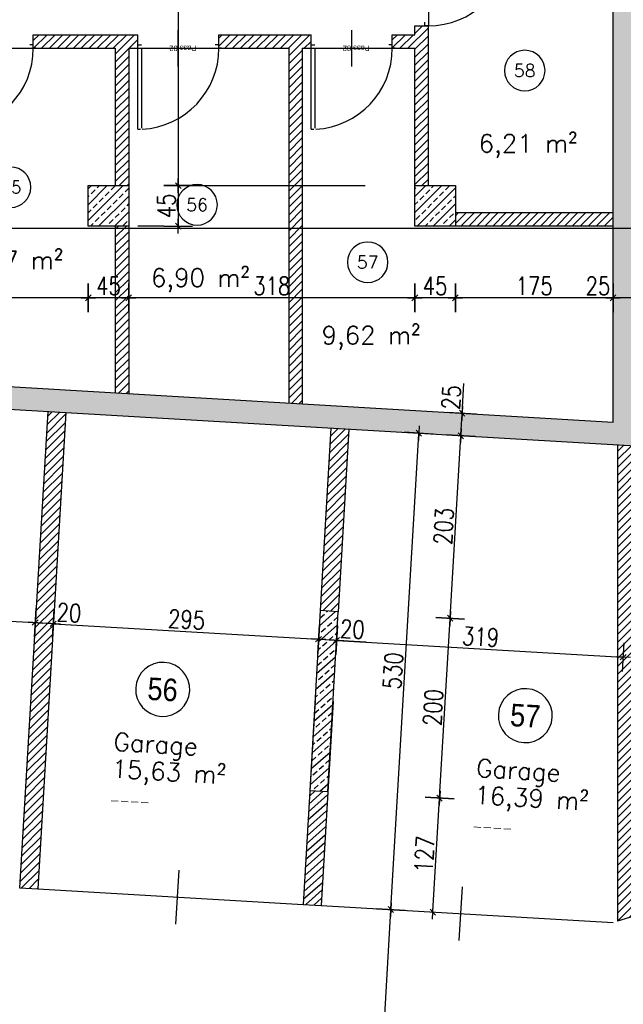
# Model space of a CAD drawing. Header units: centimetres. Extents: x -18458 to 60221, y -11985 to 33979.
# Tile 27 of 50: x 6066 to 6736, y 958 to 2052. Entities that reach past the tile are written whole.
import ezdxf
from ezdxf.enums import TextEntityAlignment as Align

# ---------------------------------------------------------------- set-up
doc = ezdxf.new("R2010")
doc.units = ezdxf.units.CM
doc.header["$LTSCALE"] = 50
doc.header["$MEASUREMENT"] = 0
doc.header["$PDMODE"] = 34
for name, color, linetype in [('01_ansicht', 251, 'Continuous'), ('01_Bemassung', 150, 'Continuous'), ('01_Mauern', 1, 'Continuous'), ('01_Mauern_Betonziegel', 147, 'Continuous'), ('01_Schraff_Beton', 5, 'Continuous'), ('01_Schraff_Betonziegel', 125, 'Continuous'), ('01_Text', 2, 'Continuous'), ('01_Tueren', 7, 'Continuous'), ('A-colgrid', 2, 'Continuous')]:
    doc.layers.add(name, color=color, linetype=linetype)
doc.styles.add('ReHe', font='AVGARDN.TTF')
doc.styles.add('Romans', font='Romans.shx')
doc.styles.add('SIPLEX1', font='romans.shx', dxfattribs={"width": 0.8})
doc.dimstyles.new('BEM-50_grundrisse', dxfattribs={"dimscale": 1.6, "dimtxt": 12.5, "dimasz": 0.4, "dimexe": 0.1, "dimexo": 0.5, "dimgap": 2, "dimtad": 1, "dimdec": 0, "dimrnd": 0.5, "dimzin": 12, "dimdsep": 46, "dimtxsty": 'SIPLEX1', "dimblk": 'bempkt', "dimcen": -0.2, "dimdle": 0.05, "dimse1": 1, "dimse2": 1, "dimclrd": 256, "dimclre": 256, "dimclrt": 256, "dimazin": 0, "dimtfac": 1, "dimtdec": 0, "dimtmove": 0, "dimatfit": 2, "dimldrblk": 'BEMPU', "dimfxl": 0, "dimtvp": 1, "dimtolj": 1, "dimtzin": 0, "dimarcsym": 0})
doc.dimstyles.new('Block_bem', dxfattribs={"dimtxt": 6, "dimasz": 0.18, "dimexe": 0.18, "dimexo": 0.0625, "dimgap": 2, "dimtad": 0, "dimdec": 0, "dimzin": 0, "dimdsep": 46, "dimtxsty": 'Standard', "dimcen": 0, "dimse1": 1, "dimse2": 1, "dimsd1": 1, "dimsd2": 1, "dimadec": 0, "dimazin": 0, "dimtfac": 1, "dimtdec": 0, "dimtix": 1, "dimtofl": 0, "dimtmove": 0, "dimatfit": 3, "dimfxl": 0, "dimtolj": 1, "dimtzin": 0, "dimarcsym": 0})
pattern_1 = [(45, (20000, -20000), (-4.4194174, 4.4194174), [])]

# ---------------------------------------------------------------- blocks, each defined once
blk = doc.blocks.new('*D34')
at = {"layer": 'Defpoints', "color": 0}
for p in [(-86, 0), (-4, 0), (-86, -4)]:
    blk.add_point(p, dxfattribs=at)
at = {"layer": 'Defpoints', "color": 0, "insert": (-50, 0), "char_height": 6, "attachment_point": 5}
blk.add_mtext('\\A1;Pass 82', dxfattribs=at)
blk = doc.blocks.new('rs_Keller')
at = {"layer": '01_Text', "color": 0}
blk.add_arc((0, 35), 22.5, 180.191, 179.809, dxfattribs=at)
at = {"layer": '01_Text', "color": 4, "style": 'Romans'}
blk.add_attdef('NR', text='', height=14, dxfattribs=at).set_placement((0, 35), align=Align.MIDDLE_CENTER)
at = {"layer": '01_Text', "color": 0, "style": 'Romans', "flags": 2}
blk.add_attdef('Keller', (-51.2, -26), '', height=20, dxfattribs=at)
at = {"layer": '01_Text', "color": 0, "style": 'Romans'}
blk.add_attdef('Nettofläche', (-51.2, -56), '', height=20, dxfattribs=at)
blk = doc.blocks.new('rs_Garage')
at = {"layer": '01_Text', "color": 0}
blk.add_arc((0, 40), 30, 180.191, 179.809, dxfattribs=at)
at = {"layer": '01_Text', "color": 0, "style": 'ReHe', "width": 0.9}
blk.add_attdef('GAR_NR', text='', height=25, dxfattribs=at).set_placement((0, 40), align=Align.MIDDLE_CENTER)
at = {"layer": '01_Text', "color": 0, "style": 'Romans'}
for tag, p in [('R_Bez', (-50.8, -31)), ('GAR_FL', (-51.2, -61))]:
    blk.add_attdef(tag, p, '', height=20, dxfattribs=at)
at = {"layer": 'Defpoints', "color": 91, "style": 'Romans'}
blk.add_attdef('Br_fl', (-51.5, -91), '', height=10, dxfattribs=at)
blk = doc.blocks.new('*D31')
at = {"layer": 'Defpoints', "color": 0}
for p in [(4, 0), (86, 0), (86, -4)]:
    blk.add_point(p, dxfattribs=at)
at = {"layer": 'Defpoints', "color": 0, "insert": (50, 0), "char_height": 6, "attachment_point": 5}
blk.add_mtext('\\A1;Pass 82', dxfattribs=at)
blk = doc.blocks.new('bempkt')
at = {"layer": '01_Bemassung', "color": 0}
for p, q in [((0, -25), (0, 25)), ((12.5, 0), (-12.5, 0)), ((-4.95, -4.95), (4.95, 4.95))]:
    blk.add_line(p, q, dxfattribs=at)
blk = doc.blocks.new('*D313')
at = {"layer": '01_Bemassung', "lineweight": -2}
blk.add_line((6443.3, 475), (6477.8, 1062.7), dxfattribs=at)
at = {"layer": 'Defpoints', "color": 0}
for p in [(6477.8, 1063.4), (6562.3, 1058.4), (6541.8, 468.6)]:
    blk.add_point(p, dxfattribs=at)
at = {"layer": '01_Bemassung', "lineweight": -2, "xscale": 0.6400000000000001, "yscale": 0.6400000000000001, "zscale": 0.6400000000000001}
for p, rotation in [((6477.8, 1063.4), 86.64218083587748), ((6443.3, 474.4), 266.6421808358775)]:
    blk.add_blockref('bempkt', p, dxfattribs=dict(at, rotation=rotation))
at = {"layer": '01_Bemassung', "insert": (6447.4, 769.6), "char_height": 20, "attachment_point": 5, "rotation": 86.6422, "style": 'SIPLEX1'}
blk.add_mtext('\\A1;590', dxfattribs=at)
blk = doc.blocks.new('BEMPU')
at = {"layer": '01_Bemassung', "color": 4}
for p, q in [((0, -25), (0, 25)), ((5, 0), (-5, 0))]:
    blk.add_line(p, q, dxfattribs=at)
blk.add_circle((0, 0), 2.5, dxfattribs=at)
blk = doc.blocks.new('*D314')
at = {"layer": '01_Bemassung', "lineweight": -2}
blk.add_line((6524.5, 1061.3), (6531.8, 1186.6), dxfattribs=at)
at = {"layer": 'Defpoints', "color": 0}
for p in [(6407.7, 1194.5), (6531.9, 1187.3), (6562.3, 1058.4)]:
    blk.add_point(p, dxfattribs=at)
at = {"layer": '01_Bemassung', "lineweight": -2, "xscale": 0.6400000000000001, "yscale": 0.6400000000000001, "zscale": 0.6400000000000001}
for p, rotation in [((6531.9, 1187.3), 86.64218083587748), ((6524.4, 1060.6), 266.6421808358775)]:
    blk.add_blockref('bempkt', p, dxfattribs=dict(at, rotation=rotation))
at = {"layer": '01_Bemassung', "insert": (6515, 1124.7), "char_height": 20, "attachment_point": 5, "rotation": 86.6422, "style": 'SIPLEX1'}
blk.add_mtext('\\A1;127', dxfattribs=at)
blk = doc.blocks.new('*D315')
at = {"layer": '01_Bemassung', "lineweight": -2}
blk.add_line((6531.9, 1187.9), (6543.6, 1386.3), dxfattribs=at)
at = {"layer": 'Defpoints', "color": 0}
for p in [(6419.4, 1394.2), (6543.6, 1386.9), (6407.7, 1194.5)]:
    blk.add_point(p, dxfattribs=at)
at = {"layer": '01_Bemassung', "lineweight": -2, "xscale": 0.6400000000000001, "yscale": 0.6400000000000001, "zscale": 0.6400000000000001}
for p, rotation in [((6543.6, 1386.9), 86.64218083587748), ((6531.9, 1187.3), 266.6421808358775)]:
    blk.add_blockref('bempkt', p, dxfattribs=dict(at, rotation=rotation))
at = {"layer": '01_Bemassung', "insert": (6524.6, 1287.9), "char_height": 20, "attachment_point": 5, "rotation": 86.6422, "style": 'SIPLEX1'}
blk.add_mtext('\\A1;200', dxfattribs=at)
blk = doc.blocks.new('*D316')
at = {"layer": '01_Bemassung', "lineweight": -2}
blk.add_line((6543.6, 1387.6), (6555.5, 1589.1), dxfattribs=at)
at = {"layer": 'Defpoints', "color": 0}
for p in [(6431.3, 1597), (6555.5, 1589.7), (6419.4, 1394.2)]:
    blk.add_point(p, dxfattribs=at)
at = {"layer": '01_Bemassung', "lineweight": -2, "xscale": 0.6400000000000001, "yscale": 0.6400000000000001, "zscale": 0.6400000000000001}
for p, rotation in [((6555.5, 1589.7), 86.64218083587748), ((6543.6, 1386.9), 266.6421808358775)]:
    blk.add_blockref('bempkt', p, dxfattribs=dict(at, rotation=rotation))
at = {"layer": '01_Bemassung', "insert": (6536.4, 1489.1), "char_height": 20, "attachment_point": 5, "rotation": 86.6422, "style": 'SIPLEX1'}
blk.add_mtext('\\A1;203', dxfattribs=at)
blk = doc.blocks.new('*D318')
at = {"layer": '01_Bemassung', "lineweight": -2}
blk.add_line((6477.9, 1064), (6508.8, 1591.8), dxfattribs=at)
at = {"layer": 'Defpoints', "color": 0}
for p in [(6431.3, 1597), (6508.9, 1592.5), (6562.3, 1058.4)]:
    blk.add_point(p, dxfattribs=at)
at = {"layer": '01_Bemassung', "lineweight": -2, "xscale": 0.6400000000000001, "yscale": 0.6400000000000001, "zscale": 0.6400000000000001}
for p, rotation in [((6508.9, 1592.5), 86.64218083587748), ((6477.8, 1063.4), 266.6421808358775)]:
    blk.add_blockref('bempkt', p, dxfattribs=dict(at, rotation=rotation))
at = {"layer": '01_Bemassung', "insert": (6480.2, 1328.7), "char_height": 20, "attachment_point": 5, "rotation": 86.6422, "style": 'SIPLEX1'}
blk.add_mtext('\\A1;530', dxfattribs=at)
blk = doc.blocks.new('*D352')
at = {"layer": '01_Bemassung', "lineweight": -2}
for p, q in [((6724.4, 1742.8), (6691.5, 1742.8)), ((6748.8, 1742.8), (6725.1, 1742.8))]:
    blk.add_line(p, q, dxfattribs=at)
at = {"layer": 'Defpoints', "color": 0}
for p in [(6749.4, 1834.9), (6724.4, 1742.8), (6724.4, 1604.8)]:
    blk.add_point(p, dxfattribs=at)
at = {"layer": '01_Bemassung', "lineweight": -2, "xscale": 0.6400000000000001, "yscale": 0.6400000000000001, "zscale": 0.6400000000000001, "rotation": 180}
blk.add_blockref('bempkt', (6724.4, 1742.8), dxfattribs=at)
at = {"layer": '01_Bemassung', "lineweight": -2, "xscale": 0.6400000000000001, "yscale": 0.6400000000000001, "zscale": 0.6400000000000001}
blk.add_blockref('bempkt', (6749.4, 1742.8), dxfattribs=at)
at = {"layer": '01_Bemassung', "insert": (6707.6, 1756), "char_height": 20, "attachment_point": 5, "style": 'SIPLEX1'}
blk.add_mtext('\\A1;25', dxfattribs=at)
blk = doc.blocks.new('*D353')
at = {"layer": '01_Bemassung', "lineweight": -2}
blk.add_line((6723.8, 1742.8), (6550.1, 1742.8), dxfattribs=at)
at = {"layer": 'Defpoints', "color": 0}
for p in [(6549.4, 1867.4), (6549.4, 1742.8), (6724.4, 1604.8)]:
    blk.add_point(p, dxfattribs=at)
at = {"layer": '01_Bemassung', "lineweight": -2, "xscale": 0.6400000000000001, "yscale": 0.6400000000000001, "zscale": 0.6400000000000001, "rotation": 180}
blk.add_blockref('bempkt', (6549.4, 1742.8), dxfattribs=at)
at = {"layer": '01_Bemassung', "lineweight": -2, "xscale": 0.6400000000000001, "yscale": 0.6400000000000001, "zscale": 0.6400000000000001}
blk.add_blockref('bempkt', (6724.4, 1742.8), dxfattribs=at)
at = {"layer": '01_Bemassung', "insert": (6636.9, 1756), "char_height": 20, "attachment_point": 5, "style": 'SIPLEX1'}
blk.add_mtext('\\A1;175', dxfattribs=at)
blk = doc.blocks.new('*D354')
at = {"layer": '01_Bemassung', "lineweight": -2}
blk.add_line((6548.8, 1742.8), (6505.1, 1742.8), dxfattribs=at)
at = {"layer": 'Defpoints', "color": 0}
for p in [(6549.4, 1867.4), (6504.4, 1844.9), (6504.4, 1742.8)]:
    blk.add_point(p, dxfattribs=at)
at = {"layer": '01_Bemassung', "lineweight": -2, "xscale": 0.6400000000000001, "yscale": 0.6400000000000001, "zscale": 0.6400000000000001, "rotation": 180}
blk.add_blockref('bempkt', (6504.4, 1742.8), dxfattribs=at)
at = {"layer": '01_Bemassung', "lineweight": -2, "xscale": 0.6400000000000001, "yscale": 0.6400000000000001, "zscale": 0.6400000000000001}
blk.add_blockref('bempkt', (6549.4, 1742.8), dxfattribs=at)
at = {"layer": '01_Bemassung', "insert": (6526.9, 1756), "char_height": 20, "attachment_point": 5, "style": 'SIPLEX1'}
blk.add_mtext('\\A1;45', dxfattribs=at)
blk = doc.blocks.new('*D355')
at = {"layer": '01_Bemassung', "lineweight": -2}
blk.add_line((6503.8, 1742.8), (6187.6, 1742.8), dxfattribs=at)
at = {"layer": 'Defpoints', "color": 0}
for p in [(6186.9, 1844.9), (6504.4, 1844.9), (6186.9, 1742.8)]:
    blk.add_point(p, dxfattribs=at)
at = {"layer": '01_Bemassung', "lineweight": -2, "xscale": 0.6400000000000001, "yscale": 0.6400000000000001, "zscale": 0.6400000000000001, "rotation": 180}
blk.add_blockref('bempkt', (6186.9, 1742.8), dxfattribs=at)
at = {"layer": '01_Bemassung', "lineweight": -2, "xscale": 0.6400000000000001, "yscale": 0.6400000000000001, "zscale": 0.6400000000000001}
blk.add_blockref('bempkt', (6504.4, 1742.8), dxfattribs=at)
at = {"layer": '01_Bemassung', "insert": (6345.7, 1756), "char_height": 20, "attachment_point": 5, "style": 'SIPLEX1'}
blk.add_mtext('\\A1;318', dxfattribs=at)
blk = doc.blocks.new('*D356')
at = {"layer": '01_Bemassung', "lineweight": -2}
blk.add_line((6186.3, 1742.8), (6142.6, 1742.8), dxfattribs=at)
at = {"layer": 'Defpoints', "color": 0}
for p in [(6141.9, 1844.9), (6186.9, 1844.9), (6141.9, 1742.8)]:
    blk.add_point(p, dxfattribs=at)
at = {"layer": '01_Bemassung', "lineweight": -2, "xscale": 0.6400000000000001, "yscale": 0.6400000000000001, "zscale": 0.6400000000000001, "rotation": 180}
blk.add_blockref('bempkt', (6141.9, 1742.8), dxfattribs=at)
at = {"layer": '01_Bemassung', "lineweight": -2, "xscale": 0.6400000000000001, "yscale": 0.6400000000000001, "zscale": 0.6400000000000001}
blk.add_blockref('bempkt', (6186.9, 1742.8), dxfattribs=at)
at = {"layer": '01_Bemassung', "insert": (6164.4, 1756), "char_height": 20, "attachment_point": 5, "style": 'SIPLEX1'}
blk.add_mtext('\\A1;45', dxfattribs=at)
blk = doc.blocks.new('*D357')
at = {"layer": '01_Bemassung', "lineweight": -2}
blk.add_line((6141.3, 1742.8), (5775.6, 1742.8), dxfattribs=at)
at = {"layer": 'Defpoints', "color": 0}
for p in [(5774.9, 1840.2), (6141.9, 1844.9), (5774.9, 1742.8)]:
    blk.add_point(p, dxfattribs=at)
at = {"layer": '01_Bemassung', "lineweight": -2, "xscale": 0.6400000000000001, "yscale": 0.6400000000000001, "zscale": 0.6400000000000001, "rotation": 180}
blk.add_blockref('bempkt', (5774.9, 1742.8), dxfattribs=at)
at = {"layer": '01_Bemassung', "lineweight": -2, "xscale": 0.6400000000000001, "yscale": 0.6400000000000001, "zscale": 0.6400000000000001}
blk.add_blockref('bempkt', (6141.9, 1742.8), dxfattribs=at)
at = {"layer": '01_Bemassung', "insert": (5958.4, 1756), "char_height": 20, "attachment_point": 5, "style": 'SIPLEX1'}
blk.add_mtext('\\A1;367', dxfattribs=at)
blk = doc.blocks.new('*D396')
at = {"layer": '01_Bemassung', "lineweight": -2}
for p, q in [((6557, 1614.7), (6558.9, 1647.6)), ((6555.5, 1590.4), (6556.9, 1614))]:
    blk.add_line(p, q, dxfattribs=at)
at = {"layer": 'Defpoints', "color": 0}
for p in [(6557, 1614.7), (6431.3, 1597), (6724.4, 1604.8)]:
    blk.add_point(p, dxfattribs=at)
at = {"layer": '01_Bemassung', "lineweight": -2, "xscale": 0.6400000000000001, "yscale": 0.6400000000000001, "zscale": 0.6400000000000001}
for p, rotation in [((6557, 1614.7), 86.64218083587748), ((6555.5, 1589.7), 266.6421808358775)]:
    blk.add_blockref('bempkt', p, dxfattribs=dict(at, rotation=rotation))
at = {"layer": '01_Bemassung', "insert": (6544.8, 1632.2), "char_height": 20, "attachment_point": 5, "rotation": 86.6422, "style": 'SIPLEX1'}
blk.add_mtext('\\A1;25', dxfattribs=at)
blk = doc.blocks.new('*D415')
at = {"layer": '01_Bemassung', "lineweight": -2}
blk.add_line((5789.3, 1399.3), (6082.5, 1382.1), dxfattribs=at)
at = {"layer": 'Defpoints', "color": 0}
for p in [(6083.1, 1382.1), (6081.4, 1352.1), (5782.5, 1294.4)]:
    blk.add_point(p, dxfattribs=at)
at = {"layer": '01_Bemassung', "lineweight": -2, "xscale": 0.6400000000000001, "yscale": 0.6400000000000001, "zscale": 0.6400000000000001}
for p, rotation in [((5788.6, 1399.4), 176.6421808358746), ((6083.1, 1382.1), 356.6421808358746)]:
    blk.add_blockref('bempkt', p, dxfattribs=dict(at, rotation=rotation))
at = {"layer": '01_Bemassung', "insert": (5936.7, 1403.9), "char_height": 20, "attachment_point": 5, "rotation": 356.6422, "style": 'SIPLEX1'}
blk.add_mtext('\\A1;295', dxfattribs=at)
blk = doc.blocks.new('*D416')
at = {"layer": '01_Bemassung', "lineweight": -2}
for p, q in [((6083.8, 1382.1), (6102.5, 1381)), ((6103.1, 1380.9), (6136, 1379))]:
    blk.add_line(p, q, dxfattribs=at)
at = {"layer": 'Defpoints', "color": 0}
for p in [(6103.1, 1380.9), (6081.4, 1352.1), (6101.3, 1350.9)]:
    blk.add_point(p, dxfattribs=at)
at = {"layer": '01_Bemassung', "lineweight": -2, "xscale": 0.6400000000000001, "yscale": 0.6400000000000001, "zscale": 0.6400000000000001}
for p, rotation in [((6083.1, 1382.1), 176.6421808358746), ((6103.1, 1380.9), 356.6421808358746)]:
    blk.add_blockref('bempkt', p, dxfattribs=dict(at, rotation=rotation))
at = {"layer": '01_Bemassung', "insert": (6120.6, 1393.1), "char_height": 20, "attachment_point": 5, "rotation": 356.6422, "style": 'SIPLEX1'}
blk.add_mtext('\\A1;20', dxfattribs=at)
blk = doc.blocks.new('*D417')
at = {"layer": '01_Bemassung', "lineweight": -2}
blk.add_line((6103.7, 1380.9), (6396.9, 1363.7), dxfattribs=at)
at = {"layer": 'Defpoints', "color": 0}
for p in [(6397.6, 1363.7), (6101.3, 1350.9), (6387.7, 1195.7)]:
    blk.add_point(p, dxfattribs=at)
at = {"layer": '01_Bemassung', "lineweight": -2, "xscale": 0.6400000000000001, "yscale": 0.6400000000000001, "zscale": 0.6400000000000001}
for p, rotation in [((6103.1, 1380.9), 176.6421808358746), ((6397.6, 1363.7), 356.6421808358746)]:
    blk.add_blockref('bempkt', p, dxfattribs=dict(at, rotation=rotation))
at = {"layer": '01_Bemassung', "insert": (6251.1, 1385.5), "char_height": 20, "attachment_point": 5, "rotation": 356.6422, "style": 'SIPLEX1'}
blk.add_mtext('\\A1;295', dxfattribs=at)
blk = doc.blocks.new('*D418')
at = {"layer": '01_Bemassung', "lineweight": -2}
for p, q in [((6398.2, 1363.6), (6416.9, 1362.5)), ((6417.6, 1362.5), (6450.4, 1360.6))]:
    blk.add_line(p, q, dxfattribs=at)
at = {"layer": 'Defpoints', "color": 0}
for p in [(6417.6, 1362.5), (6387.7, 1195.7), (6407.7, 1194.5)]:
    blk.add_point(p, dxfattribs=at)
at = {"layer": '01_Bemassung', "lineweight": -2, "xscale": 0.6400000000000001, "yscale": 0.6400000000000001, "zscale": 0.6400000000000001}
for p, rotation in [((6397.6, 1363.7), 176.6421808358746), ((6417.6, 1362.5), 356.6421808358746)]:
    blk.add_blockref('bempkt', p, dxfattribs=dict(at, rotation=rotation))
at = {"layer": '01_Bemassung', "insert": (6435.1, 1374.7), "char_height": 20, "attachment_point": 5, "rotation": 356.6422, "style": 'SIPLEX1'}
blk.add_mtext('\\A1;20', dxfattribs=at)
blk = doc.blocks.new('*D419')
at = {"layer": '01_Bemassung', "lineweight": -2}
blk.add_line((6418.2, 1362.4), (6735, 1343.9), dxfattribs=at)
at = {"layer": 'Defpoints', "color": 0}
for p in [(6749.4, 1578.3), (6735.7, 1343.8), (6407.7, 1194.5)]:
    blk.add_point(p, dxfattribs=at)
at = {"layer": '01_Bemassung', "lineweight": -2, "xscale": 0.6400000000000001, "yscale": 0.6400000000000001, "zscale": 0.6400000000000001}
for p, rotation in [((6417.6, 1362.5), 176.6421808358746), ((6735.7, 1343.8), 356.6421808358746)]:
    blk.add_blockref('bempkt', p, dxfattribs=dict(at, rotation=rotation))
at = {"layer": '01_Bemassung', "insert": (6577.4, 1366.3), "char_height": 20, "attachment_point": 5, "rotation": 356.6422, "style": 'SIPLEX1'}
blk.add_mtext('\\A1;319', dxfattribs=at)
blk = doc.blocks.new('*D477')
at = {"layer": '01_Bemassung', "lineweight": -2}
blk.add_line((6241.8, 2319.2), (6241.8, 1868), dxfattribs=at)
at = {"layer": 'Defpoints', "color": 0}
for p in [(6194.4, 2319.9), (6186.9, 1867.4), (6241.8, 1867.4)]:
    blk.add_point(p, dxfattribs=at)
at = {"layer": '01_Bemassung', "lineweight": -2, "xscale": 0.6400000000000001, "yscale": 0.6400000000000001, "zscale": 0.6400000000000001}
for p, rotation in [((6241.8, 2319.9), 90), ((6241.8, 1867.4), 270)]:
    blk.add_blockref('bempkt', p, dxfattribs=dict(at, rotation=rotation))
at = {"layer": '01_Bemassung', "insert": (6228.6, 2093.6), "char_height": 20, "attachment_point": 5, "rotation": 90, "style": 'SIPLEX1'}
blk.add_mtext('\\A1;453', dxfattribs=at)
blk = doc.blocks.new('*D478')
at = {"layer": '01_Bemassung', "lineweight": -2}
blk.add_line((6241.8, 1866.7), (6241.8, 1823), dxfattribs=at)
at = {"layer": 'Defpoints', "color": 0}
for p in [(6186.9, 1867.4), (6186.9, 1822.4), (6241.8, 1822.4)]:
    blk.add_point(p, dxfattribs=at)
at = {"layer": '01_Bemassung', "lineweight": -2, "xscale": 0.6400000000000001, "yscale": 0.6400000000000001, "zscale": 0.6400000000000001}
for p, rotation in [((6241.8, 1867.4), 90), ((6241.8, 1822.4), 270)]:
    blk.add_blockref('bempkt', p, dxfattribs=dict(at, rotation=rotation))
at = {"layer": '01_Bemassung', "insert": (6228.6, 1844.9), "char_height": 20, "attachment_point": 5, "rotation": 90, "style": 'SIPLEX1'}
blk.add_mtext('\\A1;45', dxfattribs=at)
blk = doc.blocks.new('*U33')
at = {"layer": '01_Tueren', "color": 0}
for p, q in [((0, 89.9), (-3, 89.9)), ((-45, 20), (-45, -20)), ((-93, 0), (-90, 0)), ((-90, 0), (-90, -4)), ((3, 0), (0, 0)), ((0, 0), (0, -4)), ((-90, -4), (-86, -4)), ((0, -4), (-4, -4))]:
    blk.add_line(p, q, dxfattribs=at)
blk.add_lwpolyline([(0, 89.9), (0, 0), (-4, 0), (-4, 88.8)], dxfattribs=at)
blk.add_arc((0, 0), 90, 93.1819, 180, dxfattribs=at)
at = {"layer": 'Defpoints', "color": 91}
blk.add_line((0, 0), (-90, 0), dxfattribs=at)
dim = blk.add_linear_dim(base=(-86, 0), p1=(-4, 0), p2=(-86, -4), angle=180, text='Pass <>', dimstyle='Block_bem', dxfattribs=at)
dim.commit()
dim.dimension.update_dxf_attribs({"geometry": '*D34', "text_midpoint": (-50, 0), "dimtype": 160})
blk = doc.blocks.new('*U30')
at = {"layer": '01_Tueren', "color": 0}
for p, q in [((0, 89.9), (3, 89.9)), ((45, 20), (45, -20)), ((-3, 0), (0, 0)), ((0, 0), (0, -4)), ((93, 0), (90, 0)), ((90, 0), (90, -4)), ((0, -4), (4, -4)), ((90, -4), (86, -4))]:
    blk.add_line(p, q, dxfattribs=at)
blk.add_lwpolyline([(0, 89.9), (0, 0), (4, 0), (4, 88.8)], dxfattribs=at)
blk.add_arc((0, 0), 90, 0, 86.8181, dxfattribs=at)
at = {"layer": 'Defpoints', "color": 91}
blk.add_line((0, 0), (90, 0), dxfattribs=at)
dim = blk.add_linear_dim(base=(86, 0), p1=(4, 0), p2=(86, -4), angle=0, text='Pass <>', dimstyle='Block_bem', dxfattribs=at)
dim.commit()
dim.dimension.update_dxf_attribs({"geometry": '*D31', "text_midpoint": (50, 0), "dimtype": 160})

msp = doc.modelspace()

# ---------------------------------------------------------------- hatches: boundary and pattern name
at = {"layer": '01_Schraff_Beton'}
h = msp.add_hatch(dxfattribs=at)
h.set_pattern_fill('ANSI33', color=256, scale=50, style=0)
h.paths.add_polyline_path([(6749.4, 2459.9), (7269.4, 2459.9), (7269.4, 2489.9), (7076.9, 2489.9), (7076.9, 2824.9), (7046.9, 2824.9), (7046.9, 2489.9), (6601.9, 2489.9), (6601.9, 2824.9), (6571.9, 2824.9), (6571.9, 2459.9), (6724.4, 2459.9), (6724.4, 1604.8), (4563.3, 1731.6), (4563.3, 1706.6), (6749.4, 1578.3)])
h = msp.add_hatch(dxfattribs=at)
h.set_pattern_fill('ANSI33', color=256, scale=50, style=0)
h.paths.add_polyline_path([(6186.9, 1867.4), (6141.9, 1867.4), (6141.9, 1822.4), (6186.9, 1822.4)])
h = msp.add_hatch(dxfattribs=at)
h.set_pattern_fill('ANSI33', color=256, scale=50, style=0)
h.paths.add_polyline_path([(6549.4, 1867.4), (6504.4, 1867.4), (6504.4, 1822.4), (6549.4, 1822.4)])
h = msp.add_hatch(dxfattribs=at)
h.set_pattern_fill('ANSI33', color=256, scale=50, style=0)
h.set_pattern_definition([(41.64218, (12626.545, 342.589), (-8.305957, 9.341364), []), (41.64218, (12635.369, 342.071), (-8.305957, 9.341364), [6.25, -3.125])])
h.paths.add_polyline_path([(6419.4, 1394.2), (6399.4, 1395.4), (6387.7, 1195.7), (6407.7, 1194.5)])
at = {"layer": '01_Schraff_Betonziegel'}
h = msp.add_hatch(dxfattribs=at)
h.set_pattern_fill('ANSI31', color=256, scale=50, style=0)
h.set_pattern_definition(pattern_1)
h.paths.add_polyline_path([(6519.4, 2044.9), (6504.4, 2044.9), (6504.4, 2034.9), (6479.4, 2034.9), (6479.4, 2019.9), (6504.4, 2019.9), (6504.4, 1867.4), (6519.4, 1867.4)])
h = msp.add_hatch(dxfattribs=at)
h.set_pattern_fill('ANSI31', color=256, scale=50, style=0)
h.set_pattern_definition(pattern_1)
h.paths.add_polyline_path([(6186.9, 2019.9), (6196.9, 2019.9), (6196.9, 2034.9), (6080.9, 2034.9), (6080.9, 2019.9), (6171.9, 2019.9), (6171.9, 1867.4), (6186.9, 1867.4)])
h = msp.add_hatch(dxfattribs=at)
h.set_pattern_fill('ANSI31', color=256, scale=50, style=0)
h.set_pattern_definition(pattern_1)
h.paths.add_polyline_path([(6379.4, 2019.9), (6389.4, 2019.9), (6389.4, 2034.9), (6286.9, 2034.9), (6286.9, 2019.9), (6364.4, 2019.9), (6364.4, 1626), (6379.4, 1625.1)])
h = msp.add_hatch(dxfattribs=at)
h.set_pattern_fill('ANSI31', color=256, scale=50, style=0)
h.set_pattern_definition(pattern_1)
h.paths.add_polyline_path([(6724.4, 1837.4), (6549.4, 1837.4), (6549.4, 1822.4), (6724.4, 1822.4)])
h = msp.add_hatch(dxfattribs=at)
h.set_pattern_fill('ANSI31', color=256, scale=50, style=0)
h.set_pattern_definition(pattern_1)
h.paths.add_polyline_path([(6186.9, 1822.4), (6171.9, 1822.4), (6171.9, 1637.3), (6186.9, 1636.4)])
h = msp.add_hatch(dxfattribs=at)
h.set_pattern_fill('ANSI31', color=256, scale=50, style=0)
h.set_pattern_definition(pattern_1)
h.paths.add_polyline_path([(6116.9, 1615.5), (6096.9, 1616.6), (6065.8, 1087.5), (6085.8, 1086.4)])
h = msp.add_hatch(dxfattribs=at)
h.set_pattern_fill('ANSI31', color=256, scale=50, style=0)
h.set_pattern_definition(pattern_1)
h.paths.add_polyline_path([(6431.3, 1597), (6411.3, 1598.2), (6399.4, 1395.4), (6419.4, 1394.2)])
h = msp.add_hatch(dxfattribs=at)
h.set_pattern_fill('ANSI31', color=256, scale=50, style=0)
h.set_pattern_definition(pattern_1)
h.paths.add_polyline_path([(7214.4, 1200.7), (7214.4, 1221.6), (6749.4, 1077.6), (6749.4, 1532.4), (7214.4, 1532.4), (7214.4, 1552.4), (6749.4, 1552.4), (6749.4, 1578.3), (6729.4, 1579.5), (6729.4, 1050.4)])
h = msp.add_hatch(dxfattribs=at)
h.set_pattern_fill('ANSI31', color=256, scale=50, style=0)
h.set_pattern_definition([(41.6422, (6749.4216, 1578.336), (-4.15298, 4.67068), [])])
h.paths.add_polyline_path([(6407.7, 1194.5), (6387.7, 1195.7), (6380.3, 1069.1), (6400.3, 1067.9)])

# ---------------------------------------------------------------- linework, layer by layer
at = {"layer": '01_ansicht'}
msp.add_lwpolyline([(5404.4, 3009.9), (8324.4, 3009.9), (8324.4, 1819.9), (5404.4, 1819.9)], close=True, dxfattribs=at)
at = {"layer": '01_Bemassung'}
for p, q in [((6257.8, 1867.4), (6449.1, 1867.4)), ((6225.8, 1822.4), (6197, 1822.4))]:
    msp.add_line(p, q, dxfattribs=at)
at = {"layer": '01_Mauern'}
for p, q in [((6724.4, 1604.8), (6724.4, 2459.9)), ((4563.3, 1731.6), (6724.4, 1604.8)), ((4563.3, 1706.6), (6749.4, 1578.3))]:
    msp.add_line(p, q, dxfattribs=at)
for points in [[(6141.9, 1867.4), (6186.9, 1867.4), (6186.9, 1822.4), (6141.9, 1822.4)], [(6504.4, 1867.4), (6549.4, 1867.4), (6549.4, 1822.4), (6504.4, 1822.4)]]:
    msp.add_lwpolyline(points, close=True, dxfattribs=at)
msp.add_lwpolyline([(6399.4, 1395.4), (6387.7, 1195.7), (6407.7, 1194.5), (6419.4, 1394.2), (6399.4, 1395.4)], dxfattribs=at)
at = {"layer": '01_Mauern_Betonziegel'}
for p, q in [((6504.4, 2034.9), (6504.4, 2044.9)), ((6504.4, 2044.9), (6519.4, 2044.9)), ((6504.4, 2034.9), (6504.4, 2044.9)), ((6504.4, 2044.9), (6519.4, 2044.9)), ((6519.4, 1867.4), (6519.4, 2044.9)), ((6080.9, 2034.9), (6196.9, 2034.9)), ((6080.9, 2019.9), (6080.9, 2034.9)), ((6196.9, 2019.9), (6196.9, 2034.9)), ((6286.9, 2034.9), (6389.4, 2034.9)), ((6286.9, 2019.9), (6286.9, 2034.9)), ((6389.4, 2019.9), (6389.4, 2034.9)), ((6479.4, 2019.9), (6479.4, 2034.9)), ((6479.4, 2034.9), (6504.4, 2034.9)), ((6479.4, 2034.9), (6504.4, 2034.9)), ((6080.9, 2019.9), (6171.9, 2019.9)), ((6171.9, 2019.9), (6171.9, 1867.4)), ((6186.9, 2019.9), (6196.9, 2019.9)), ((6186.9, 2019.9), (6186.9, 1867.4)), ((6286.9, 2019.9), (6364.4, 2019.9)), ((6364.4, 2019.9), (6364.4, 1626)), ((6379.4, 2019.9), (6379.4, 1625.1)), ((6379.4, 2019.9), (6389.4, 2019.9)), ((6479.4, 2019.9), (6504.4, 2019.9)), ((6504.4, 1822.4), (6504.4, 2019.9)), ((6549.4, 1837.4), (6724.4, 1837.4)), ((6171.9, 1822.4), (6171.9, 1637.1)), ((6186.9, 1822.4), (6186.9, 1636.2)), ((6724.4, 1822.4), (6504.4, 1822.4)), ((6096.9, 1616.6), (6065.8, 1087.5)), ((6116.9, 1615.5), (6085.8, 1086.4)), ((6411.3, 1598.2), (6399.4, 1395.4)), ((6431.3, 1597), (6419.4, 1394.2)), ((6729.4, 1579.5), (6729.4, 1050.4)), ((6393.6, 1295.5), (6380.3, 1069.1)), ((6413.6, 1294.4), (6400.3, 1067.9)), ((7214.4, 1200.7), (6729.4, 1050.4)), ((6065.8, 1087.5), (6085.8, 1086.4)), ((6380.3, 1069.1), (6400.3, 1067.9))]:
    msp.add_line(p, q, dxfattribs=at)
at = {"layer": '01_Tueren'}
for p, q in [((6242.3, 1107.2), (6238.8, 1047.3)), ((6085.8, 1086.4), (6380.3, 1069.1)), ((6556.8, 1088.8), (6553.2, 1028.9)), ((6400.3, 1067.9), (6724.4, 1048.9))]:
    msp.add_line(p, q, dxfattribs=at)

# ---------------------------------------------------------------- block references
at = {"layer": '01_Text'}
ref = msp.add_blockref('rs_Keller', (6626.4, 1960.2), dxfattribs=at)
ref.add_attrib('NR', '58', dxfattribs={"color": 4, "height": 14, "rotation": 360, "style": 'Romans'}).set_placement((6626.4, 1995.2), align=Align.MIDDLE_CENTER)
ref.add_attrib('Nettofläche', '6,21 m²', (6575.2, 1904.3), dxfattribs={"color": 0, "height": 20, "rotation": 360, "style": 'Romans'})
ref = msp.add_blockref('rs_Keller', (6055.7, 1830.6), dxfattribs=at)
ref.add_attrib('NR', '55', dxfattribs={"color": 4, "height": 14, "rotation": 360, "style": 'Romans'}).set_placement((6055.7, 1865.6), align=Align.MIDDLE_CENTER)
ref.add_attrib('Nettofläche', '7,07 m²', (6004.5, 1774.7), dxfattribs={"color": 0, "height": 20, "rotation": 360, "style": 'Romans'})
ref = msp.add_blockref('rs_Keller', (6262.7, 1811.1), dxfattribs=at)
ref.add_attrib('NR', '56', dxfattribs={"color": 4, "height": 14, "rotation": 360, "style": 'Romans'}).set_placement((6262.7, 1846.1), align=Align.MIDDLE_CENTER)
ref.add_attrib('Nettofläche', '6,90 m²', (6211.5, 1755.2), dxfattribs={"color": 0, "height": 20, "rotation": 360, "style": 'Romans'})
ref = msp.add_blockref('rs_Keller', (6452.1, 1747.3), dxfattribs=at)
ref.add_attrib('NR', '57', dxfattribs={"color": 4, "height": 14, "rotation": 360, "style": 'Romans'}).set_placement((6452.1, 1782.3), align=Align.MIDDLE_CENTER)
ref.add_attrib('Nettofläche', '9,62 m²', (6400.9, 1691.3), dxfattribs={"color": 0, "height": 20, "rotation": 360, "style": 'Romans'})
at = {"layer": '01_Tueren'}
for name, p, rotation in [('*U30', (6519.4, 2134.9), 270), ('*U30', (6519.4, 2134.9), 270), ('*U33', (5990.9, 2019.9), 180), ('*U33', (6196.9, 2019.9), 180), ('*U33', (6389.4, 2019.9), 180)]:
    msp.add_blockref(name, p, dxfattribs=dict(at, rotation=rotation))
at = {"layer": 'A-colgrid', "rotation": 356.6421808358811}
for p, values in [((6222.2, 1268), {'GAR_NR': '56', 'R_Bez': 'Garage', 'GAR_FL': '15,63 m²', 'Br_fl': '----'}), ((6624.7, 1238.8), {'GAR_NR': '57', 'R_Bez': 'Garage', 'GAR_FL': '16,39 m²', 'Br_fl': '----'})]:
    msp.add_blockref('rs_Garage', p, dxfattribs=at).add_auto_attribs(values)

# ---------------------------------------------------------------- dimensions: what is measured, and where the dimension line sits
at = {"layer": '01_Bemassung'}
for base, p1, p2, angle, picture, middle in [((6241.8239064, 1867.3735016), (6194.4216327, 2319.8735016), (6186.9216327, 1867.3735016), 90, '*D477', (6228.6239064, 2093.6235016)), ((6241.8, 1822.4), (6186.9, 1867.4), (6186.9, 1822.4), 90, '*D478', (6228.6, 1844.9)), ((6557, 1614.7), (6431.3, 1597), (6724.4, 1604.8), 86.6422, '*D396', (6544.8, 1632.2)), ((6555.5, 1589.7), (6419.4, 1394.2), (6431.3, 1597), 86.6422, '*D316', (6536.4, 1489.1)), ((6508.9, 1592.5), (6562.3, 1058.4), (6431.3, 1597), 86.6422, '*D318', (6480.2, 1328.7)), ((6735.7, 1343.8), (6407.7, 1194.5), (6749.4, 1578.3), 356.6422, '*D419', (6577.4, 1366.3)), ((6083.1, 1382.1), (5782.5, 1294.4), (6081.4, 1352.1), 356.6422, '*D415', (5936.7, 1403.9)), ((6103.1, 1380.9), (6081.4, 1352.1), (6101.3, 1350.9), 356.6422, '*D416', (6120.6, 1393.1)), ((6397.6, 1363.7), (6101.3, 1350.9), (6387.7, 1195.7), 356.6422, '*D417', (6251.1, 1385.5)), ((6543.6, 1386.9), (6407.7, 1194.5), (6419.4, 1394.2), 86.6422, '*D315', (6524.6, 1287.9)), ((6417.6, 1362.5), (6387.7, 1195.7), (6407.7, 1194.5), 356.6422, '*D418', (6435.1, 1374.7)), ((6531.9, 1187.3), (6562.3, 1058.4), (6407.7, 1194.5), 86.6422, '*D314', (6515, 1124.7)), ((6477.8, 1063.4), (6541.8, 468.6), (6562.3, 1058.4), 86.6422, '*D313', (6447.4, 769.6))]:
    dim = msp.add_linear_dim(base=base, p1=p1, p2=p2, angle=angle, dimstyle='BEM-50_grundrisse', dxfattribs=at)
    dim.commit()
    dim.dimension.update_dxf_attribs({"geometry": picture, "text_midpoint": middle})
for base, p1, p2, picture, middle in [((6504.4, 1742.8), (6549.4, 1867.4), (6504.4, 1844.9), '*D354', (6526.9, 1756)), ((6549.4, 1742.8), (6724.4, 1604.8), (6549.4, 1867.4), '*D353', (6636.9, 1756)), ((5774.9, 1742.8), (6141.9, 1844.9), (5774.9, 1840.2), '*D357', (5958.4, 1756)), ((6141.9, 1742.8), (6186.9, 1844.9), (6141.9, 1844.9), '*D356', (6164.4, 1756)), ((6186.9216327, 1742.7979567), (6504.4216327, 1844.8735016), (6186.9216327, 1844.8735016), '*D355', (6345.6716327, 1755.9979567)), ((6724.4, 1742.8), (6749.4, 1834.9), (6724.4, 1604.8), '*D352', (6707.6, 1756))]:
    dim = msp.add_linear_dim(base=base, p1=p1, p2=p2, dimstyle='BEM-50_grundrisse', dxfattribs=at)
    dim.commit()
    dim.dimension.update_dxf_attribs({"geometry": picture, "text_midpoint": middle})

doc.saveas('drawing.dxf')
